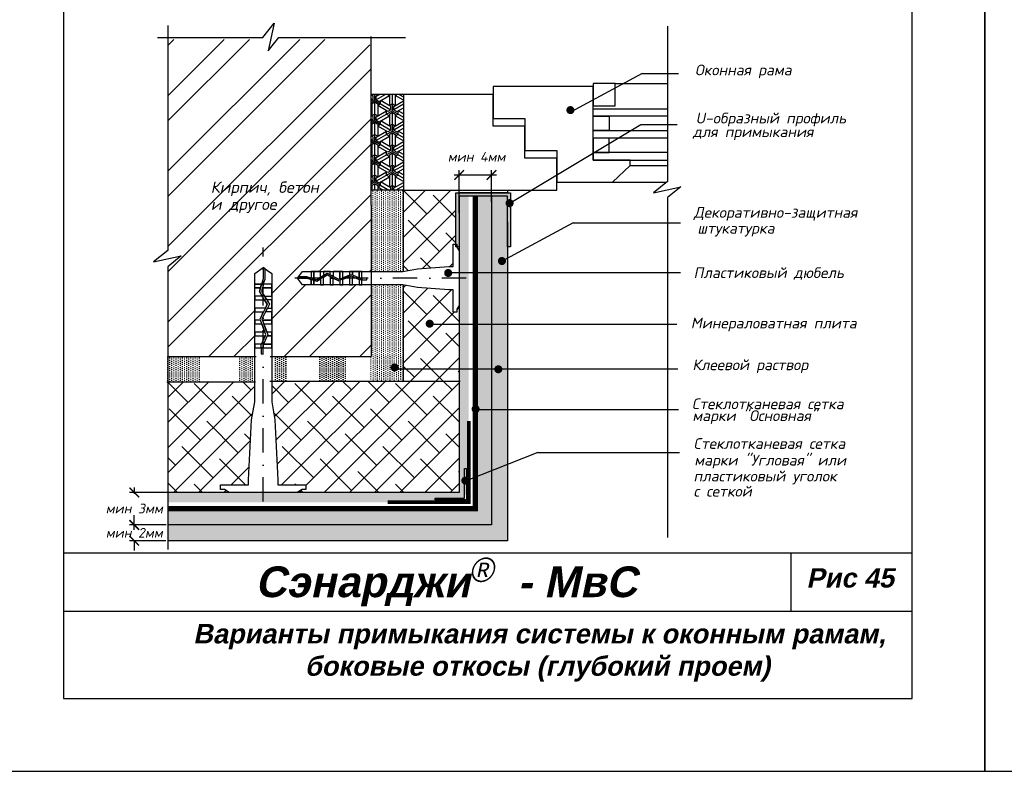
# Model space of a CAD drawing. Header units: inches. Extents: x 47 to 4151, y -1120 to 1902.
# Tile 23 of 93: x 903 to 1106, y 275 to 430. Entities that reach past the tile are written whole.
import ezdxf

# ---------------------------------------------------------------- set-up
doc = ezdxf.new("R2010")
doc.units = ezdxf.units.IN
doc.header["$LTSCALE"] = 10
doc.header["$MEASUREMENT"] = 0
doc.linetypes.add('DASHDOT', pattern=[1, 0.5, -0.25, 0, -0.25])
doc.linetypes.add('HIDDEN', pattern=[0.375, 0.25, -0.125])
doc.layers.add('dim', color=160, linetype='Continuous', lineweight=15)
doc.layers.add('Layer1', color=108, linetype='Continuous', lineweight=30)
for name, color, linetype in [('DUBEL', 142, 'Continuous'), ('hatch', 240, 'Continuous'), ('ndp', 242, 'Continuous'), ('ramka', 248, 'Continuous'), ('wind', 82, 'Continuous')]:
    doc.layers.add(name, color=color, linetype=linetype)
doc.layers.add('list', color=5, linetype='Continuous', plot=False)
doc.styles.add('ndp', font='ARIALBD.TTF', dxfattribs={"oblique": 12})
doc.styles.add('style2', font='romans.shx', dxfattribs={"oblique": 12})
doc.dimstyles.new('1', dxfattribs={"dimtxt": 2, "dimasz": 2, "dimexe": 1, "dimexo": 0.7, "dimgap": 2, "dimtad": 0, "dimtih": 1, "dimtoh": 1, "dimdec": 4, "dimzin": 0, "dimdsep": 46, "dimtxsty": 'style2', "dimblk": 'ARCHTICK', "dimcen": 1.5, "dimdle": 1, "dimadec": 0, "dimazin": 0, "dimtfac": 1, "dimtdec": 4, "dimtofl": 0, "dimtmove": 0, "dimatfit": 2, "dimldrblk": 'DOTSMALL', "dimfxl": 1, "dimtolj": 1, "dimtzin": 0, "dimarcsym": 0})
pattern_1 = [(270, (131.74845, 1617.7597), (-0.4375, -0.21875), [0, -0.4375])]
pattern_2 = [(45, (4.359, -1.8365), (-2.592209, 2.592209), []), (135, (4.359, -1.8365), (-7.776626, 2.592209), [9.16484, -5.498905])]

# ---------------------------------------------------------------- blocks, each defined once
blk = doc.blocks.new('_ArchTick')
at = {"layer": 'DUBEL', "color": 0, "const_width": 0.15}
blk.add_lwpolyline([(-0.5, -0.5), (0.5, 0.5)], dxfattribs=at)
blk = doc.blocks.new('*D189')
at = {"layer": 'Defpoints', "color": 0}
for p in [(1000.13, 397.62), (1000.13, 391.41), (993.44, 389.1)]:
    blk.add_point(p, dxfattribs=at)
at = {"layer": 'dim', "color": 0, "lineweight": -2}
for p, q in [((993.44, 389.8), (993.44, 398.62)), ((1000.13, 392.11), (1000.13, 398.62)), ((992.44, 397.62), (1001.13, 397.62))]:
    blk.add_line(p, q, dxfattribs=at)
at = {"layer": 'dim', "color": 0, "lineweight": -2, "xscale": 2, "yscale": 2, "zscale": 2, "rotation": 180}
blk.add_blockref('_ArchTick', (993.44, 397.62), dxfattribs=at)
at = {"layer": 'dim', "color": 0, "lineweight": -2, "xscale": 2, "yscale": 2, "zscale": 2}
blk.add_blockref('_ArchTick', (1000.13, 397.62), dxfattribs=at)
at = {"layer": 'dim', "color": 0, "insert": (997.05, 401.38), "char_height": 2, "attachment_point": 5, "style": 'style2'}
blk.add_mtext('\\A1;{\\fRomanS|b0|i0|c204|p2;мин 4мм}', dxfattribs=at)
blk = doc.blocks.new('_DotSmall')
at = {"layer": 'DUBEL', "color": 0, "const_width": 0.5}
blk.add_lwpolyline([(-0.0625, 0, 1), (0.0625, 0, 1)], format="xyb", close=True, dxfattribs=at)
blk = doc.blocks.new('*D190')
at = {"layer": 'Defpoints', "color": 0}
for p in [(933.78, 325.44), (926.47, 322.18), (933.67, 322.18)]:
    blk.add_point(p, dxfattribs=at)
at = {"layer": 'dim', "color": 0, "lineweight": -2}
for p, q in [((926.47, 325.44), (926.47, 327.44)), ((933.08, 325.44), (925.47, 325.44)), ((932.97, 322.18), (925.47, 322.18)), ((926.47, 322.18), (926.47, 320.18))]:
    blk.add_line(p, q, dxfattribs=at)
at = {"layer": 'dim', "color": 0, "lineweight": -2, "xscale": 2, "yscale": 2, "zscale": 2}
for p, rotation in [((926.47, 325.44), 270), ((926.47, 322.18), 90)]:
    blk.add_blockref('_ArchTick', p, dxfattribs=dict(at, rotation=rotation))
at = {"layer": 'dim', "color": 0, "insert": (926.47, 323.81), "char_height": 2, "attachment_point": 5, "style": 'style2'}
blk.add_mtext('\\A1;{\\fRomanS|b0|i0|c204|p2;мин 2мм}', dxfattribs=at)
blk = doc.blocks.new('*D191')
at = {"layer": 'Defpoints', "color": 0}
for p in [(926.48, 332.14), (934.47, 332.14), (933.78, 325.44)]:
    blk.add_point(p, dxfattribs=at)
at = {"layer": 'dim', "color": 0, "lineweight": -2}
for p, q in [((926.48, 333.14), (926.48, 331.83)), ((933.77, 332.14), (925.48, 332.14)), ((933.08, 325.44), (925.48, 325.44)), ((926.48, 324.44), (926.48, 325.82))]:
    blk.add_line(p, q, dxfattribs=at)
at = {"layer": 'dim', "color": 0, "lineweight": -2, "xscale": 2, "yscale": 2, "zscale": 2}
for p, rotation in [((926.48, 332.14), 90), ((926.48, 325.44), 270)]:
    blk.add_blockref('_ArchTick', p, dxfattribs=dict(at, rotation=rotation))
at = {"layer": 'dim', "color": 0, "insert": (926.48, 328.82), "char_height": 2, "attachment_point": 5, "style": 'style2'}
blk.add_mtext('\\A1;{\\fRomanS|b0|i0|c204|p2;мин 3мм}', dxfattribs=at)

msp = doc.modelspace()

# ---------------------------------------------------------------- hatches: boundary and pattern name
at = {"layer": 'dim'}
msp.add_hatch(color=1, dxfattribs=at).paths.add_polyline_path([(1004.060302, 391.451104, -0.1333881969), (1003.850305, 391.394067, -1), (1003.850305, 392.224264, -0.1333881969), (1004.060302, 392.167227), (1004.060302, 393.947968), (992.771667, 393.947968), (992.771667, 383.382261), (992.961259, 383.382261), (992.961259, 382.797726), (993.436612, 382.797726), (993.436612, 384.715467), (993.436612, 393.283023), (1003.395357, 393.283023), (1003.395357, 382.797726), (1004.060302, 382.797726)])
at = {"layer": 'hatch'}
h = msp.add_hatch(dxfattribs=at)
h.set_pattern_fill('ANSI32', color=1, scale=29.327494, style=0)
h.set_pattern_definition([(45, (4.359, -1.837), (-7.77663, 7.77663), []), (45, (9.543, -1.837), (-7.77663, 7.77663), [])])
h.paths.add_polyline_path([(975.291813, 424.126655), (974.147672, 425.578393), (933.396736, 425.578393), (933.396736, 382.025435), (930.457749, 379.709164), (936.120268, 380.947311), (933.396736, 378.709124), (933.396736, 360.174944), (951.300994, 360.174944), (951.300994, 361.973839), (951.300994, 362.709109), (951.300994, 364.452873), (951.300994, 365.188144), (951.300994, 366.931908), (951.300994, 367.667178), (951.300994, 369.410942), (951.300994, 370.146213), (951.300994, 371.889977), (951.300994, 372.625247), (951.300994, 374.369012), (951.300994, 375.104282), (951.300994, 377.29979), (953.058767, 378.56676), (953.431893, 378.297818), (954.81654, 377.29979), (954.81654, 375.104282), (954.81654, 372.625247), (954.81654, 371.889977), (954.81654, 370.146213), (954.81654, 369.410942), (954.81654, 366.931908), (954.81654, 365.188144), (954.81654, 362.709109), (954.81654, 361.973839), (954.81654, 360.174944), (975.291813, 360.174944), (975.291813, 374.934253), (973.41942, 374.934253), (972.831204, 374.934253), (971.436192, 374.934253), (970.847976, 374.934253), (969.452965, 374.934253), (968.864748, 374.934253), (967.469737, 374.934253), (966.881521, 374.934253), (965.486509, 374.934253), (964.898293, 374.934253), (963.503282, 374.934253), (962.915066, 374.934253), (961.158659, 374.934253), (960.145083, 376.340471), (960.360237, 376.638972), (961.158659, 377.746689), (962.915066, 377.746689), (964.898293, 377.746689), (965.486509, 377.746689), (966.881521, 377.746689), (967.469737, 377.746689), (969.452965, 377.746689), (970.847976, 377.746689), (972.831204, 377.746689), (973.41942, 377.746689), (975.291813, 377.746689), (975.291813, 391.413665)])
h.paths.add_polyline_path([(941.558871, 392.529583), (970.383608, 392.197116), (971.381008, 396.889515), (942.556271, 397.221982)], flags=24)
h.paths.add_polyline_path([(941.831837, 389.17054), (958.869714, 388.92119), (959.617765, 392.440489), (942.579887, 392.689839)], flags=24)
h = msp.add_hatch(dxfattribs=at)
h.set_pattern_fill('ESCHER', color=256, scale=3.5, angle=-90, style=0)
h.set_pattern_definition([(330, (1838.0922, 2069.8733), (-9e-10, 4.2), [3.85, -0.35]), (90, (1838.0922, 2069.8733), (-3.637307, -2.1), [3.85, -0.35]), (210, (1838.0922, 2069.8733), (-9e-10, -4.2), [3.85, -0.35]), (330, (1838.0922, 2069.5233), (-9e-10, 4.2), [0.7, -3.5]), (210, (1838.0922, 2069.5233), (-9e-10, -4.2), [0.7, -3.5]), (330, (1838.3953, 2070.0483), (-9e-10, 4.2), [0.7, -3.5]), (90, (1838.3953, 2070.0483), (-3.637307, -2.1), [0.7, -3.5]), (210, (1837.789, 2070.0483), (-9e-10, -4.2), [0.7, -3.5]), (90, (1837.789, 2070.0483), (-3.637307, -2.1), [0.7, -3.5]), (330, (1838.0922, 2071.2733), (-9e-10, 4.2), [0.7, -3.5]), (210, (1838.0922, 2071.2733), (-9e-10, -4.2), [0.7, -3.5]), (330, (1836.8798, 2069.1733), (-9e-10, 4.2), [0.7, -3.5]), (90, (1836.8798, 2069.1733), (-3.637307, -2.1), [0.7, -3.5]), (210, (1839.3047, 2069.1733), (-9e-10, -4.2), [0.7, -3.5]), (90, (1839.3047, 2069.1733), (-3.637307, -2.1), [0.7, -3.5]), (270, (1838.6984, 2069.1733), (3.637307, 2.1), [2.45, -1.75]), (270, (1837.486, 2069.1733), (3.637307, 2.1), [2.45, -1.75]), (30, (1839.0016, 2069.6983), (9e-10, 4.2), [2.45, -1.75]), (30, (1838.3953, 2070.7483), (9e-10, 4.2), [2.45, -1.75]), (150, (1837.789, 2070.7483), (-3.637307, -2.1), [2.45, -1.75]), (150, (1837.183, 2069.6983), (-3.637307, -2.1), [2.45, -1.75])])
h.paths.add_polyline_path([(981.990011, 414.253253), (975.291813, 414.253253), (975.291813, 394.498444), (981.990011, 394.498444)])
h = msp.add_hatch(dxfattribs=at)
h.set_pattern_fill('DOTS', color=256, scale=7, angle=90, style=0)
h.set_pattern_definition(pattern_1)
h.paths.add_polyline_path([(981.990011, 374.911305), (981.855408, 374.934253), (975.291813, 374.934253), (975.291813, 360.174944), (981.990011, 360.174944)])
h.paths.add_polyline_path([(981.990011, 394.498444), (975.291813, 394.498444), (975.291813, 391.413665), (975.291813, 377.746689), (981.855408, 377.746689), (981.990011, 377.769636)])
h = msp.add_hatch(dxfattribs=at)
h.set_pattern_fill('ANSI38', color=1, scale=29.327494, style=0)
h.set_pattern_definition(pattern_2)
h.paths.add_polyline_path([(993.436612, 370.720715), (992.961259, 369.934006), (992.961259, 369.298681), (992.190635, 369.298681), (992.190635, 373.909961), (991.333026, 373.909961), (984.846713, 374.424292), (981.990011, 374.911305), (981.990011, 355.121362), (993.436612, 355.121362)])
h.paths.add_polyline_path([(992.190635, 383.382261), (992.771667, 383.382261), (992.771667, 393.947968), (993.436612, 393.947968), (993.436612, 394.498444), (981.990011, 394.498444), (981.990011, 377.769636), (984.846713, 378.25665), (991.333026, 378.77098), (992.190635, 378.77098)])
h = msp.add_hatch(dxfattribs=at)
h.set_pattern_fill('AR-CONC', color=256, scale=0.293275, angle=90, style=0)
h.set_pattern_definition([(220, (131.7484, 1617.7597), (0.1840363, -2.1035444), [0.2199562, -2.4195183]), (275, (131.7484, 1617.7597), (-2.205991, 0.406923), [0.175965, -1.9356146]), (169.5486, (131.7638, 1617.5844), (-2.0219534, -1.696623), [0.186934, -2.056274]), (223.8158, (131.162, 1617.7597), (0.485426, -3.1299506), [0.329934, -3.6292774]), (173.3644, (131.2023, 1617.499), (-2.8568436, -2.7411315), [0.280401, -3.084411]), (278.8158, (131.162, 1617.7597), (-2.856846, -2.741129), [0.2639474, -2.903422]), (249, (131.3085, 1617.4664), (1.1807803, -1.7505788), [0.2199562, -2.4195183]), (304, (131.3085, 1617.4664), (-2.1266834, -0.713583), [0.175965, -1.9356146]), (198.5486, (131.407, 1617.3205), (-0.945901, -2.4641624), [0.186934, -2.056274]), (232.5, (131.74845, 1617.7597), (-0.97629425, -0.0356618), [0, -1.9121526, 0, -1.9649421, 0, -1.9429465]), (262.5, (131.7484, 1617.7597), (-1.1567107, -0.771517), [0, -1.1203103, 0, -1.8681614, 0, -0.7405192]), (302.5, (131.74845, 1618.4137), (0.0661478, -1.56556743), [0, -0.7331874, 0, -2.2875445, 0, -3.0353956]), (312.5, (131.7484, 1618.707), (-0.2935828, -1.7103389), [0, -0.9531436, 0, -1.5191642, 0, -2.1555708])])
h.paths.add_polyline_path([(1003.395357, 322.179738), (1003.395357, 387.986348), (1003.395357, 393.283023), (1000.13481, 393.283023), (1000.13481, 325.440285), (933.396736, 325.440285), (933.396736, 322.179738)])
h = msp.add_hatch(dxfattribs=at)
h.set_pattern_fill('DOTS', color=256, scale=7, angle=90, style=0)
h.set_pattern_definition(pattern_1)
h.paths.add_polyline_path([(933.396736, 325.440285), (933.396736, 328.789384), (996.785711, 328.789384), (996.785711, 393.283023), (1000.13481, 393.283023), (1000.13481, 325.440285)])
h.paths.add_polyline_path([(933.396736, 330.123776), (933.396736, 332.138483), (971.006638, 332.138483), (993.436612, 332.138483), (993.436612, 384.715467), (993.436612, 393.283023), (995.451318, 393.283023), (995.451318, 346.849727), (995.451318, 330.123776), (978.725367, 330.123776)], flags=17)
h.paths.add_polyline_path([(988.52315, 330.599258), (994.975837, 330.599258), (994.975837, 337.051944), (994.59103, 337.051944), (994.59103, 330.984064), (988.52315, 330.984064)], flags=16)
at = {"layer": 'hatch', "lineweight": -2}
h = msp.add_hatch(dxfattribs=at)
h.set_pattern_fill('DOTS', color=1, scale=7, angle=90, style=0)
h.set_pattern_definition([(90, (491.45337, 1133.60996), (-0.4375, 0.21875), [0, -0.4375])])
h.paths.add_polyline_path([(951.134761, 354.884258), (951.134761, 360.170626), (947.934186, 360.170626), (947.934186, 354.884258)])
h.paths.add_polyline_path([(940.228267, 354.884258), (940.228267, 360.170626), (933.230503, 360.170626), (933.230503, 354.884258)])
h = msp.add_hatch(dxfattribs=at)
h.set_pattern_fill('DOTS', color=1, scale=7, angle=90, style=0)
h.set_pattern_definition([(90, (492.2266, 1133.5558), (-0.4375, 0.21875), [0, -0.4375])])
h.paths.add_polyline_path([(970.144846, 355.138568), (970.144846, 360.156335), (964.441451, 360.156335), (964.441451, 355.138568)])
h.paths.add_polyline_path([(958.067065, 355.138568), (958.067065, 360.156335), (955.423538, 360.156335), (955.423538, 355.138568)])
h = msp.add_hatch(dxfattribs=at)
h.set_pattern_fill('DOTS', color=1, scale=7, angle=90, style=0)
h.set_pattern_definition([(90, (491.83197, 1133.67474), (-0.4375, 0.21875), [0, -0.4375])])
h.paths.add_polyline_path([(982.202379, 355.257503), (982.202379, 360.275269), (975.504181, 360.275269), (974.839154, 360.275269), (974.839154, 355.257503)])
at = {"layer": 'hatch'}
h = msp.add_hatch(dxfattribs=at)
h.set_pattern_fill('ANSI38', color=1, scale=29.327494, style=0)
h.set_pattern_definition(pattern_2)
h.paths.add_polyline_path([(950.663543, 347.088008), (951.300994, 350.827139), (951.300994, 354.970667), (933.396736, 354.970667), (933.396736, 332.138483), (946.034072, 332.138483), (945.050686, 332.732673), (944.25653, 332.732673), (944.25653, 333.695954), (950.02063, 333.695954), (950.02063, 334.767965)])
h = msp.add_hatch(dxfattribs=at)
h.set_pattern_fill('ANSI38', color=1, scale=29.327494, style=0)
h.set_pattern_definition(pattern_2)
h.paths.add_polyline_path([(993.436612, 355.121362), (954.81654, 355.121362), (954.81654, 350.827139), (955.453991, 347.088008), (956.096904, 334.767965), (956.096904, 333.695954), (961.861004, 333.695954), (961.861004, 332.732673), (961.066848, 332.732673), (960.083462, 332.138483), (971.006638, 332.138483), (993.436612, 332.138483)])
at = {"layer": 'Layer1'}
h = msp.add_hatch(color=256, dxfattribs=at)
h.paths.add_polyline_path([(994.773441, 331.597864, -0.1280229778), (994.975837, 331.545178), (994.975837, 337.051944), (994.59103, 337.051944), (994.59103, 331.555637, -0.1142364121)])
h.paths.add_polyline_path([(994.975837, 330.599258), (994.975837, 330.723699), (994.940899, 330.802943, -0.104186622), (994.773441, 330.767667, -0.2745093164), (994.40899, 330.984064), (988.52315, 330.984064), (988.52315, 330.599258)])

# ---------------------------------------------------------------- linework, layer by layer
at = {"layer": 'DUBEL', "linetype": 'DASHDOT'}
for p, q in [((953.058767, 330.295834), (953.058767, 382.636055)), ((994.91073, 376.340471), (958.65071, 376.340471))]:
    msp.add_line(p, q, dxfattribs=at)
at = {"layer": 'DUBEL', "linetype": 'HIDDEN'}
msp.add_lwpolyline([(996.785711, 393.283023, 1.10693, 1.10693, 0), (996.785711, 393.283023, 1.10693, 1.10693, 0), (996.785711, 393.283023, 1.10693, 1.10693, 0), (996.785711, 393.283023, 1.10693, 1.10693, 0), (996.785711, 393.283023, 1.10693, 1.10693, 0), (996.785711, 328.789384, 1.10693, 1.10693, 0), (996.785711, 328.789384, 1.10693, 1.10693, 0), (996.785711, 328.789384, 1.10693, 1.10693, 0), (996.785711, 328.789384, 1.10693, 1.10693, 0), (933.396736, 328.789384, 0, 0, 0)], format="xyseb", dxfattribs=at)
at = {"layer": 'DUBEL'}
for points in [[(991.333026, 378.77098), (992.190635, 378.77098), (992.190635, 383.382261), (992.961259, 383.382261), (992.961259, 382.746935), (993.436612, 381.960227), (993.436612, 370.720715), (992.961259, 369.934006), (992.961259, 369.298681), (992.190635, 369.298681), (992.190635, 373.909961), (991.333026, 373.909961), (984.846713, 374.424292), (981.855408, 374.934253), (973.41942, 374.934253), (973.41942, 376.027288), (974.393512, 376.027288), (974.393512, 376.325789), (973.41942, 376.325789), (973.41942, 376.027288), (973.41942, 377.746689), (972.831204, 377.746689), (972.831204, 376.385537), (972.964512, 376.325789), (973.41942, 376.340471), (973.41942, 376.027288), (972.900677, 376.027288), (972.831204, 376.058426), (972.831204, 374.934253), (973.41942, 374.934253), (971.436192, 374.934253), (971.436192, 376.683663), (972.831204, 376.058426), (971.237249, 376.772829), (970.847976, 376.630109), (970.847976, 374.934253), (971.436192, 374.934253), (969.452965, 374.934253), (969.452965, 376.118654), (970.847976, 376.630109), (968.864748, 375.902995), (968.864748, 374.934253), (969.452965, 374.934253), (967.469737, 374.934253), (967.469737, 376.340471), (968.619646, 375.813133), (966.881521, 376.693437), (966.881521, 374.934253), (967.469737, 374.934253), (965.486509, 374.934253), (965.486509, 376.340471), (965.486509, 376.545739), (966.245042, 377.015793), (966.881521, 376.693437), (966.245042, 377.015793), (964.898293, 376.181229), (964.898293, 374.934253), (965.486509, 374.934253), (963.503282, 374.934253), (963.503282, 375.905835), (964.146933, 375.71562), (964.898293, 376.181229), (964.146933, 375.71562), (963.503282, 375.905835), (963.503282, 374.934253), (962.915066, 374.934253), (962.915066, 376.079668), (963.503282, 375.905835), (962.915066, 376.079668), (962.915066, 374.934253), (961.158659, 374.934253), (960.145083, 376.340471), (962.03256, 376.340471), (962.915066, 376.079668), (962.915066, 376.340471), (962.075744, 376.638972), (960.360237, 376.638972), (960.145083, 376.340471), (961.158659, 377.746689), (962.915066, 377.746689), (962.915066, 376.390931), (963.503282, 376.217098), (963.503282, 377.746689), (963.503282, 376.340471), (963.503282, 376.217098), (964.10333, 376.039769), (964.898293, 376.532398), (964.898293, 377.746689), (962.915066, 377.746689), (965.486509, 377.746689), (965.486509, 376.896908), (964.898293, 376.532398), (966.230331, 377.357845), (966.881521, 377.028039), (966.881521, 377.746689), (965.486509, 377.746689), (967.469737, 377.746689), (967.469737, 376.730126), (966.881521, 377.028039), (968.63874, 376.138064), (969.452965, 376.436585), (969.452965, 377.746689), (967.469737, 377.746689), (968.864748, 377.746689), (968.864748, 376.340471), (968.864748, 376.220926), (968.864748, 377.746689), (970.847976, 377.746689), (970.847976, 376.94804), (969.452965, 376.436585), (971.248515, 377.09489), (971.436192, 377.010774), (971.436192, 377.746689), (971.436192, 377.010774), (972.831204, 376.385537), (972.831204, 377.746689), (970.847976, 377.746689), (973.41942, 377.746689), (981.855408, 377.746689), (984.846713, 378.25665), (991.333026, 378.77098)], [(956.096904, 334.767965), (956.096904, 333.695954), (961.861004, 333.695954), (961.861004, 332.732673), (961.066848, 332.732673), (960.083462, 332.138483), (946.034072, 332.138483), (945.050686, 332.732673), (944.25653, 332.732673), (944.25653, 333.695954), (950.02063, 333.695954), (950.02063, 334.767965), (950.663543, 347.088008), (951.300994, 350.827139), (951.300994, 361.973839), (952.667288, 361.973839), (952.667288, 360.756223), (953.040414, 360.756223), (953.040414, 361.973839), (952.667288, 361.973839), (954.81654, 361.973839), (954.81654, 362.709109), (953.115099, 362.709109), (953.040414, 362.542474), (953.058767, 361.973839), (952.667288, 361.973839), (952.667288, 362.622267), (952.706211, 362.709109), (951.300994, 362.709109), (951.300994, 361.973839), (951.300994, 364.452873), (953.487758, 364.452873), (952.706211, 362.709109), (953.599215, 364.701553), (953.420815, 365.188144), (951.300994, 365.188144), (951.300994, 364.452873), (951.300994, 366.931908), (952.781496, 366.931908), (953.420815, 365.188144), (952.511923, 367.667178), (951.300994, 367.667178), (951.300994, 366.931908), (951.300994, 369.410942), (953.058767, 369.410942), (952.399595, 367.973556), (953.499974, 370.146213), (951.300994, 370.146213), (951.300994, 369.410942), (951.300994, 371.889977), (953.058767, 371.889977), (953.315353, 371.889977), (953.902919, 370.941812), (953.499974, 370.146213), (953.902919, 370.941812), (952.859715, 372.625247), (951.300994, 372.625247), (951.300994, 371.889977), (951.300994, 374.369012), (952.515472, 374.369012), (952.277703, 373.564448), (952.859715, 372.625247), (952.277703, 373.564448), (952.515472, 374.369012), (951.300994, 374.369012), (951.300994, 375.104282), (952.732763, 375.104282), (952.515472, 374.369012), (952.732763, 375.104282), (951.300994, 375.104282), (951.300994, 377.29979), (953.058767, 378.56676), (953.058767, 376.207414), (952.732763, 375.104282), (953.058767, 375.104282), (953.431893, 376.153434), (953.431893, 378.297818), (953.058767, 378.56676), (954.81654, 377.29979), (954.81654, 375.104282), (953.121842, 375.104282), (952.904551, 374.369012), (954.81654, 374.369012), (953.058767, 374.369012), (952.904551, 374.369012), (952.682889, 373.618951), (953.298675, 372.625247), (954.81654, 372.625247), (954.81654, 375.104282), (954.81654, 371.889977), (953.754313, 371.889977), (953.298675, 372.625247), (954.330485, 370.9602), (953.918227, 370.146213), (954.81654, 370.146213), (954.81654, 371.889977), (954.81654, 369.410942), (953.545836, 369.410942), (953.918227, 370.146213), (952.805759, 367.949688), (953.178909, 366.931908), (954.81654, 366.931908), (954.81654, 369.410942), (954.81654, 367.667178), (953.058767, 367.667178), (952.909336, 367.667178), (954.81654, 367.667178), (954.81654, 365.188144), (953.818228, 365.188144), (953.178909, 366.931908), (954.001791, 364.687469), (953.896646, 364.452873), (954.81654, 364.452873), (953.896646, 364.452873), (953.115099, 362.709109), (954.81654, 362.709109), (954.81654, 365.188144), (954.81654, 361.973839), (954.81654, 350.827139), (955.453991, 347.088008), (956.096904, 334.767965)]]:
    msp.add_lwpolyline(points, close=True, dxfattribs=at)
at = {"layer": 'hatch', "color": 108, "lineweight": 0}
for p, q in [((951.300994, 354.970667), (933.396736, 354.970667)), ((933.333893, 332.138483), (946.063087, 332.138483))]:
    msp.add_line(p, q, dxfattribs=at)
at = {"layer": 'hatch', "color": 240, "lineweight": 0}
msp.add_line((933.396736, 354.970667), (933.396736, 332.138483), dxfattribs=at)
at = {"layer": 'hatch', "color": 142, "lineweight": 0}
for p, q in [((951.300994, 350.827139), (951.300994, 354.970667)), ((950.663543, 347.088008), (951.300994, 350.827139)), ((950.02063, 334.767965), (950.663543, 347.088008)), ((944.25653, 332.732673), (944.25653, 333.695954)), ((944.25653, 333.695954), (950.02063, 333.695954)), ((950.02063, 333.695954), (950.02063, 334.767965)), ((945.050686, 332.732673), (944.25653, 332.732673)), ((946.034072, 332.138483), (945.050686, 332.732673))]:
    msp.add_line(p, q, dxfattribs=at)
at = {"layer": 'hatch'}
for points in [[(933.396736, 428.446021), (933.396736, 382.025435), (930.457749, 379.709164), (936.120268, 380.947311), (933.396736, 378.709124), (933.396736, 320.373386)], [(931.270639, 425.983228), (952.980506, 425.983228), (955.296777, 428.922216), (954.058629, 423.259696), (956.296817, 425.983228), (982.382133, 425.983228)], [(1036.443941, 428.354909), (1036.443941, 396.283921), (1033.504953, 393.96765), (1039.167473, 395.205798), (1036.443941, 392.96761), (1036.443941, 322.865913)]]:
    msp.add_lwpolyline(points, dxfattribs=at)
at = {"layer": 'Layer1'}
for p, q in [((975.291813, 391.413665), (975.291813, 426.193782)), ((981.990011, 414.253253), (975.291813, 414.253253)), ((981.990011, 394.498444), (975.291813, 394.498444)), ((981.990011, 394.498444), (975.291813, 394.498444)), ((981.990011, 377.769636), (981.990011, 394.498444)), ((1000.13481, 393.283023), (1000.13481, 325.440285)), ((975.291813, 391.413665), (975.291813, 360.174944)), ((993.436612, 384.715467), (993.436612, 332.138483)), ((981.990011, 355.078428), (981.990011, 374.911305)), ((933.396736, 360.174944), (951.628833, 360.174944)), ((954.488701, 360.174944), (975.275785, 360.174944)), ((964.34659, 360.174944), (975.291813, 360.174944)), ((933.206218, 354.970667), (951.438315, 354.970667)), ((954.446487, 355.121362), (993.678845, 355.121362)), ((971.006638, 332.138483), (932.61993, 332.138483)), ((993.436612, 332.138483), (971.006638, 332.138483)), ((1000.13481, 325.440285), (933.396736, 325.440285))]:
    msp.add_line(p, q, dxfattribs=at)
for points in [[(993.436612, 393.283023), (993.436612, 382.797726), (992.771667, 382.797726), (992.771667, 393.947968), (1004.060302, 393.947968), (1004.060302, 382.797726), (1003.395357, 382.797726), (1003.395357, 393.283023), (993.436612, 393.283023)], [(1003.395357, 387.986348), (1003.395357, 322.179738), (933.396736, 322.179738)]]:
    msp.add_lwpolyline(points, dxfattribs=at)
for points in [[(993.436612, 393.947968), (993.436612, 394.498444), (1003.395357, 394.498444), (1003.395357, 393.947968)], [(988.52315, 330.599258), (988.52315, 330.984064), (994.59103, 330.984064), (994.59103, 337.051944), (994.975837, 337.051944), (994.975837, 330.599258)]]:
    msp.add_lwpolyline(points, close=True, dxfattribs=at)
at = {"layer": 'Layer1', "linetype": 'HIDDEN'}
msp.add_lwpolyline([(978.725367, 330.123776, 0.707696, 0.707696, 0), (995.451318, 330.123776, 0.707696, 0.707696, 0), (995.451318, 346.849727, 0.707696, 0.707696, 0)], format="xyseb", dxfattribs=at)
at = {"layer": 'list'}
for points in [[(891.85376, 274.608368), (1101.85376, 274.608368), (1101.85376, 564.608368), (891.85376, 564.608368)], [(1101.85376, 274.608368), (1311.85376, 274.608368), (1311.85376, 564.608368), (1101.85376, 564.608368)]]:
    msp.add_lwpolyline(points, close=True, dxfattribs=at)
at = {"layer": 'ndp'}
for p, q in [((1031.188572, 418.542467), (1016.399027, 410.588388)), ((1003.741232, 391.764321), (1030.907904, 408.06793)), ((1016.988224, 387.729092), (1002.19868, 379.775013)), ((987.800735, 366.824317), (1038.318016, 366.824317)), ((980.234759, 357.612341), (1038.575341, 357.612341)), ((996.616555, 349.212362), (1038.702219, 349.212362)), ((1009.692924, 340.343026), (994.869872, 334.506612)), ((1009.692924, 340.343026), (1038.863215, 340.343026))]:
    msp.add_line(p, q, dxfattribs=at)
at = {"layer": 'ndp', "const_width": 0.830198}
for points in [[(1016.399027, 411.418585, -1), (1016.399027, 410.588388, -1)], [(1003.850305, 392.224264, -1), (1003.850305, 391.394067, -1)], [(1002.280688, 380.289823, -1), (1002.280688, 379.459625, -1)], [(991.198105, 377.824208, -1), (991.198105, 376.994011, -1)], [(987.385778, 367.359305, -1), (987.385778, 366.529108, -1)], [(980.167409, 358.320018, -1), (980.167409, 357.489821, -1)], [(1001.529028, 357.961606, -1), (1001.529028, 357.131409, -1)], [(996.854599, 349.740615, -1), (996.854599, 348.910418, -1)], [(994.731648, 334.99513, -1), (994.731648, 334.164933, -1)]]:
    msp.add_lwpolyline(points, format="xyb", close=True, dxfattribs=at)
at = {"layer": 'ramka'}
for p, q in [((1086.85376, 319.608368), (911.85376, 319.608368)), ((1061.85376, 319.608368), (1061.85376, 307.608368)), ((1086.85376, 307.608368), (911.85376, 307.608368))]:
    msp.add_line(p, q, dxfattribs=at)
msp.add_lwpolyline([(911.85376, 289.608368), (1086.85376, 289.608368), (1086.85376, 549.608368), (911.85376, 549.608368)], close=True, dxfattribs=at)
at = {"layer": 'wind', "color": 240}
for p, q in [((1031.188575, 418.54247), (1038.680692, 418.54247)), ((1025.642933, 416.466454), (1036.443941, 416.466454)), ((1030.907908, 408.067933), (1038.400024, 408.067933)), ((1028.733771, 399.559555), (1036.443941, 399.559555)), ((1025.06169, 396.116144), (1036.231058, 396.116144)), ((1016.988228, 387.729095), (1039.071069, 387.729095)), ((991.321598, 377.53851), (1039.082321, 377.53851))]:
    msp.add_line(p, q, dxfattribs=at)
at = {"layer": 'wind'}
for p, q in [((1021.062762, 411.290781), (1036.443941, 411.290781)), ((1021.062762, 409.740765), (1021.062762, 411.290781)), ((1036.443941, 409.740765), (1021.062762, 409.740765)), ((1021.062762, 406.768556), (1036.443941, 406.768556)), ((1021.062762, 405.21854), (1021.062762, 406.768556)), ((1036.443941, 405.21854), (1021.062762, 405.21854)), ((1021.062762, 402.246331), (1021.062762, 400.696315)), ((1036.443941, 402.246331), (1021.062762, 402.246331)), ((1021.062762, 400.696315), (1036.443941, 400.696315))]:
    msp.add_line(p, q, dxfattribs=at)
for points in [[(1021.062762, 411.886282), (1025.642933, 411.886282), (1025.642933, 416.466454), (1021.062762, 416.466454)], [(1000.448399, 415.870952), (1000.448399, 409.286016), (1007.033336, 409.286016), (1007.033336, 402.70108), (1013.618272, 402.70108), (1013.618272, 396.116144), (1025.06169, 396.116144), (1028.733771, 399.559555), (1028.733771, 400.696315), (1021.062762, 400.696315), (1021.062762, 415.870952)], [(1024.359896, 406.768556), (1021.062762, 406.768556), (1021.062762, 409.740765), (1024.359896, 409.740765)], [(1024.359896, 405.21854), (1021.062762, 405.21854), (1021.062762, 402.246331), (1024.359896, 402.246331)]]:
    msp.add_lwpolyline(points, close=True, dxfattribs=at)
msp.add_lwpolyline([(1000.448399, 414.253253), (981.990011, 414.253253), (981.990011, 394.498444), (1013.618272, 394.498444), (1013.618272, 401.08338), (1007.033336, 401.08338), (1007.033336, 407.668316), (1000.448399, 407.668316), (1000.448399, 414.253253)], dxfattribs=at)

# ---------------------------------------------------------------- texts
at = {"layer": 'ndp', "oblique": 12}
for s, height, style, p in [('Оконная рама', 2.21386006, 'style2', (1042.07865, 418.185607)), ('U-образный профиль ', 2.21386006, 'style2', (1042.203638, 408.249391)), ('для примыкания', 2.21386006, 'style2', (1041.647503, 405.432172)), ('Кирпич, бетон', 2.34619952, 'style2', (942.226509, 393.927482)), ('и другое', 2.3461995, 'style2', (942.2624, 390.414481)), ('Декоративно-защитная', 2.21386006, 'style2', (1041.830218, 388.789688)), ('штукатурка', 2.2138601, 'style2', (1042.582727, 385.534387)), ('Пластиковый дюбель', 2.21386006, 'style2', (1041.78599, 376.368885)), ('Минераловатная плита', 2.21386006, 'style2', (1041.215232, 365.965435)), ('Клеевой раствор', 2.21386006, 'style2', (1041.540559, 357.3576)), ('Стеклотканевая сетка', 2.21386006, 'style2', (1041.442681, 349.310073)), ('марки "Основная"', 2.21386006, 'style2', (1041.540559, 346.867377)), ('Стеклотканевая сетка', 2.21386006, 'style2', (1041.779234, 341.124294)), ('марки "Угловая" или', 2.21386006, 'style2', (1041.935754, 337.68672)), ('пластиковый уголок', 2.21386006, 'style2', (1041.779234, 334.405397)), ('с сеткой', 2.2138601, 'style2', (1041.779234, 331.28033)), ('Сэнарджи    - МвС', 6.33260053, 'ndp', (951.430429, 310.532706)), ('Рис 45', 4, 'ndp', (1065.05714, 312.510419)), ('Варианты примыкания системы к оконным рамам, ', 4, 'ndp', (938.632063, 300.992123)), ('боковые откосы (глубокий проем)', 4, 'ndp', (961.653883, 294.330089))]:
    msp.add_text(s, height=height, dxfattribs=dict(at, style=style)).set_placement(p)
at = {"layer": 'ndp', "insert": (995.493232, 318.67179), "char_height": 5, "attachment_point": 1, "style": 'style2'}
msp.add_mtext('{\\fCentury Gothic|b0|i0|c204|p32;®}', dxfattribs=at)

# ---------------------------------------------------------------- dimensions: what is measured, and where the dimension line sits
at = {"layer": 'dim'}
dim = msp.add_linear_dim(base=(1000.13481, 397.620236), p1=(993.436612, 389.101549), p2=(1000.13481, 391.413665), angle=180, text='{\\fRomanS|b0|i0|c204|p2;мин 4мм}', dimstyle='1', override={"dimtmove": 2}, dxfattribs=at)
dim.commit()
dim.dimension.update_dxf_attribs({"geometry": '*D189', "text_midpoint": (997.046403, 401.380708), "dimtype": 160})
for base, p2, text, picture, middle in [((926.476384, 332.138483), (934.470791, 332.138483), '{\\fRomanS|b0|i0|c204|p2;мин 3мм}', '*D191', (926.476384, 328.824234)), ((926.474285, 322.179738), (933.667311, 322.179738), '{\\fRomanS|b0|i0|c204|p2;мин 2мм}', '*D190', (926.474285, 323.810011))]:
    dim = msp.add_linear_dim(base=base, p1=(933.777529, 325.440285), p2=p2, angle=270, text=text, dimstyle='1', dxfattribs=at)
    dim.commit()
    dim.dimension.update_dxf_attribs({"geometry": picture, "text_midpoint": middle, "dimtype": 160})

doc.saveas('drawing.dxf')
